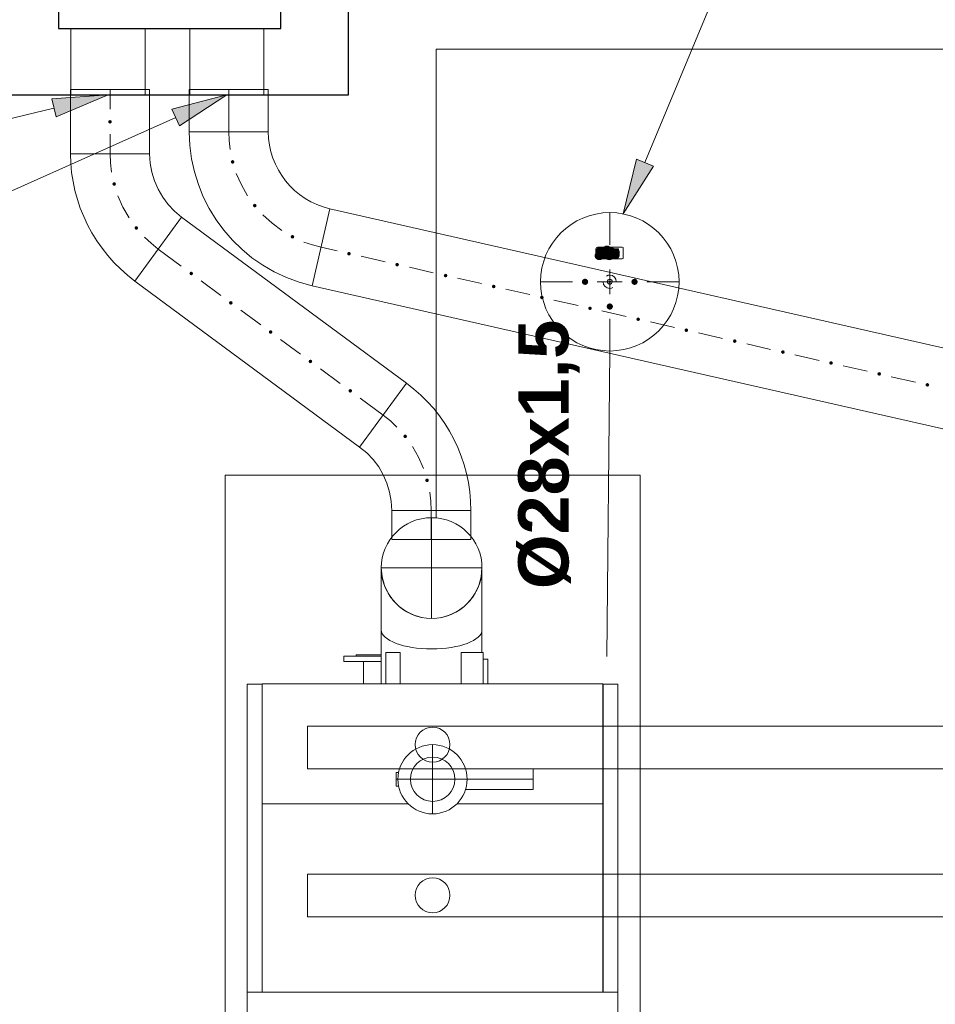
# Model space of a CAD drawing. Header units: millimetres. Extents: x 116 to 15750, y -6945 to 9999.
# Tile 50 of 150: x 5162 to 5540, y -1878 to -1471. Entities that reach past the tile are written whole.
import ezdxf

# ---------------------------------------------------------------- set-up
doc = ezdxf.new("R2010")
doc.units = ezdxf.units.MM
doc.layers.get('0').update_dxf_attribs({"color": 252})
doc.layers.add('I-SCIANA', color=252, linetype='Continuous')
doc.styles.get("Standard").update_dxf_attribs({"font": 'simplex.shx'})

msp = doc.modelspace()

# ---------------------------------------------------------------- hatches: boundary and pattern name
h = msp.add_hatch(color=7)
h.dxf.hatch_style = 2
h.paths.add_polyline_path([(5175.05, -1504), (5198.39, -1502.28), (5176.88, -1511.43)])
h = msp.add_hatch(color=7)
h.dxf.hatch_style = 2
h.paths.add_polyline_path([(5224.74, -1508.2), (5247.43, -1502.28), (5227.86, -1515.19)])
h = msp.add_hatch(color=7)
h.dxf.hatch_style = 2
h.paths.add_polyline_path([(5199.14, -1514.22), (5198.61, -1514), (5198.39, -1513.47), (5198.61, -1512.94), (5199.14, -1512.72), (5199.67, -1512.94), (5199.89, -1513.47), (5199.67, -1514)])
h = msp.add_hatch(color=7)
h.dxf.hatch_style = 2
h.paths.add_polyline_path([(5249.8, -1530.79), (5249.27, -1530.57), (5249.05, -1530.03), (5249.27, -1529.5), (5249.8, -1529.28), (5250.33, -1529.5), (5250.55, -1530.03), (5250.33, -1530.57)])
h = msp.add_hatch(color=7)
h.dxf.hatch_style = 2
h.paths.add_polyline_path([(5423.72, -1531.75), (5411.24, -1551.55), (5416.62, -1528.85)])
h = msp.add_hatch(color=7)
h.dxf.hatch_style = 2
h.paths.add_polyline_path([(5200.86, -1539.93), (5200.33, -1539.71), (5200.11, -1539.18), (5200.33, -1538.64), (5200.86, -1538.42), (5201.39, -1538.64), (5201.61, -1539.18), (5201.39, -1539.71)])
h = msp.add_hatch(color=7)
h.dxf.hatch_style = 2
h.paths.add_polyline_path([(5258.94, -1548.86), (5258.41, -1548.64), (5258.19, -1548.1), (5258.41, -1547.57), (5258.94, -1547.35), (5259.47, -1547.57), (5259.7, -1548.1), (5259.47, -1548.64)])
h = msp.add_hatch(color=7)
h.dxf.hatch_style = 2
h.paths.add_polyline_path([(5210, -1558.11), (5209.47, -1557.89), (5209.25, -1557.35), (5209.47, -1556.82), (5210, -1556.6), (5210.54, -1556.82), (5210.76, -1557.35), (5210.54, -1557.89)])
h = msp.add_hatch(color=7)
h.dxf.hatch_style = 2
h.paths.add_polyline_path([(5274.54, -1561.76), (5274.01, -1561.54), (5273.79, -1561.01), (5274.01, -1560.48), (5274.54, -1560.26), (5275.07, -1560.48), (5275.29, -1561.01), (5275.07, -1561.54)])
h = msp.add_hatch(color=7)
edge = h.paths.add_edge_path()
edge.add_arc((5401.13, -1568.86), 1.77, 0, 360)
h = msp.add_hatch(color=7)
edge = h.paths.add_edge_path()
edge.add_ellipse((5401.56, -1567.03), major_axis=(1.88, 0), ratio=0.942857, start_angle=0, end_angle=360)
h = msp.add_hatch(color=7)
edge = h.paths.add_edge_path()
edge.add_arc((5401.56, -1567.52), 1.8, 0, 360)
h = msp.add_hatch(color=7)
edge = h.paths.add_edge_path()
edge.add_arc((5401.56, -1567.63), 1.8, 0, 360)
h = msp.add_hatch(color=7)
edge = h.paths.add_edge_path()
edge.add_arc((5401.56, -1567.73), 1.8, 0, 360)
h = msp.add_hatch(color=7)
edge = h.paths.add_edge_path()
edge.add_ellipse((5401.67, -1567.46), major_axis=(1.88, 0), ratio=0.942857, start_angle=0, end_angle=360)
h = msp.add_hatch(color=7)
edge = h.paths.add_edge_path()
edge.add_arc((5401.56, -1568.86), 1.77, 0, 360)
h = msp.add_hatch(color=7)
edge = h.paths.add_edge_path()
edge.add_arc((5401.78, -1567.46), 1.77, 0, 360)
h = msp.add_hatch(color=7)
edge = h.paths.add_edge_path()
edge.add_ellipse((5401.89, -1567.46), major_axis=(1.88, 0), ratio=0.942857, start_angle=0, end_angle=360)
h = msp.add_hatch(color=7)
edge = h.paths.add_edge_path()
edge.add_arc((5401.99, -1567.03), 1.77, 0, 360)
h = msp.add_hatch(color=7)
edge = h.paths.add_edge_path()
edge.add_arc((5402.53, -1567.84), 1.8, 0, 360)
h = msp.add_hatch(color=7)
edge = h.paths.add_edge_path()
edge.add_arc((5402.53, -1568.16), 1.8, 0, 360)
h = msp.add_hatch(color=7)
edge = h.paths.add_edge_path()
edge.add_arc((5402.59, -1568.32), 1.85, 0, 360)
h = msp.add_hatch(color=7)
edge = h.paths.add_edge_path()
edge.add_arc((5402.59, -1567.52), 1.83, 0, 360)
h = msp.add_hatch(color=7)
edge = h.paths.add_edge_path()
edge.add_ellipse((5402.53, -1567.68), major_axis=(0, 1.88), ratio=0.942857, start_angle=0, end_angle=360)
h = msp.add_hatch(color=7)
edge = h.paths.add_edge_path()
edge.add_arc((5402.64, -1567.41), 1.85, 0, 360)
h = msp.add_hatch(color=7)
edge = h.paths.add_edge_path()
edge.add_arc((5402.75, -1568.49), 1.85, 0, 360)
h = msp.add_hatch(color=7)
edge = h.paths.add_edge_path()
edge.add_arc((5402.8, -1567.03), 1.8, 0, 360)
h = msp.add_hatch(color=7)
edge = h.paths.add_edge_path()
edge.add_arc((5402.8, -1567.36), 1.8, 0, 360)
h = msp.add_hatch(color=7)
edge = h.paths.add_edge_path()
edge.add_arc((5402.96, -1567.41), 1.85, 0, 360)
h = msp.add_hatch(color=7)
edge = h.paths.add_edge_path()
edge.add_arc((5403.07, -1567.52), 1.8, 0, 360)
h = msp.add_hatch(color=7)
edge = h.paths.add_edge_path()
edge.add_arc((5403.07, -1567.84), 1.8, 0, 360)
h = msp.add_hatch(color=7)
edge = h.paths.add_edge_path()
edge.add_ellipse((5403.07, -1567.68), major_axis=(0, 1.88), ratio=0.942857, start_angle=0, end_angle=360)
h = msp.add_hatch(color=7)
edge = h.paths.add_edge_path()
edge.add_ellipse((5403.72, -1567.03), major_axis=(1.88, 0), ratio=0.942857, start_angle=0, end_angle=360)
h = msp.add_hatch(color=7)
edge = h.paths.add_edge_path()
edge.add_ellipse((5403.72, -1567.46), major_axis=(1.88, 0), ratio=0.942857, start_angle=0, end_angle=360)
h = msp.add_hatch(color=7)
edge = h.paths.add_edge_path()
edge.add_ellipse((5403.82, -1566.93), major_axis=(0, 1.88), ratio=0.942857, start_angle=0, end_angle=360)
h = msp.add_hatch(color=7)
edge = h.paths.add_edge_path()
edge.add_arc((5404.31, -1566.76), 1.83, 0, 360)
h = msp.add_hatch(color=7)
edge = h.paths.add_edge_path()
edge.add_ellipse((5404.25, -1566.93), major_axis=(0, 1.88), ratio=0.942857, start_angle=0, end_angle=360)
h = msp.add_hatch(color=7)
edge = h.paths.add_edge_path()
edge.add_arc((5404.25, -1566.82), 1.77, 0, 360)
h = msp.add_hatch(color=7)
edge = h.paths.add_edge_path()
edge.add_ellipse((5404.47, -1566.39), major_axis=(1.88, 0), ratio=0.942857, start_angle=0, end_angle=360)
h = msp.add_hatch(color=7)
edge = h.paths.add_edge_path()
edge.add_arc((5404.36, -1566.71), 1.77, 0, 360)
h = msp.add_hatch(color=7)
edge = h.paths.add_edge_path()
edge.add_ellipse((5404.47, -1566.71), major_axis=(1.88, 0), ratio=0.942857, start_angle=0, end_angle=360)
h = msp.add_hatch(color=7)
edge = h.paths.add_edge_path()
edge.add_arc((5405.22, -1568.86), 1.77, 0, 360)
h = msp.add_hatch(color=7)
edge = h.paths.add_edge_path()
edge.add_arc((5405.87, -1567.84), 1.8, 0, 360)
h = msp.add_hatch(color=7)
edge = h.paths.add_edge_path()
edge.add_arc((5405.87, -1568.16), 1.8, 0, 360)
h = msp.add_hatch(color=7)
edge = h.paths.add_edge_path()
edge.add_arc((5405.92, -1568.32), 1.85, 0, 360)
h = msp.add_hatch(color=7)
edge = h.paths.add_edge_path()
edge.add_arc((5405.92, -1567.52), 1.83, 0, 360)
h = msp.add_hatch(color=7)
edge = h.paths.add_edge_path()
edge.add_ellipse((5405.87, -1567.68), major_axis=(0, 1.88), ratio=0.942857, start_angle=0, end_angle=360)
h = msp.add_hatch(color=7)
edge = h.paths.add_edge_path()
edge.add_arc((5406.03, -1567.41), 1.83, 0, 360)
h = msp.add_hatch(color=7)
edge = h.paths.add_edge_path()
edge.add_arc((5406.08, -1568.49), 1.85, 0, 360)
h = msp.add_hatch(color=7)
edge = h.paths.add_edge_path()
edge.add_arc((5406.14, -1567.03), 1.8, 0, 360)
h = msp.add_hatch(color=7)
edge = h.paths.add_edge_path()
edge.add_arc((5406.14, -1567.36), 1.8, 0, 360)
h = msp.add_hatch(color=7)
edge = h.paths.add_edge_path()
edge.add_arc((5406.3, -1567.41), 1.85, 0, 360)
h = msp.add_hatch(color=7)
edge = h.paths.add_edge_path()
edge.add_arc((5406.4, -1567.52), 1.8, 0, 360)
h = msp.add_hatch(color=7)
edge = h.paths.add_edge_path()
edge.add_arc((5406.4, -1567.84), 1.8, 0, 360)
h = msp.add_hatch(color=7)
edge = h.paths.add_edge_path()
edge.add_ellipse((5406.4, -1567.68), major_axis=(0, 1.88), ratio=0.942857, start_angle=0, end_angle=360)
h = msp.add_hatch(color=7)
edge = h.paths.add_edge_path()
edge.add_arc((5407.48, -1567.52), 1.8, 0, 360)
h = msp.add_hatch(color=7)
edge = h.paths.add_edge_path()
edge.add_arc((5407.48, -1567.63), 1.8, 0, 360)
h = msp.add_hatch(color=7)
edge = h.paths.add_edge_path()
edge.add_ellipse((5407.48, -1568.43), major_axis=(0, 1.88), ratio=0.942857, start_angle=0, end_angle=360)
h = msp.add_hatch(color=7)
edge = h.paths.add_edge_path()
edge.add_arc((5407.59, -1567.73), 1.85, 0, 360)
h = msp.add_hatch(color=7)
edge = h.paths.add_edge_path()
edge.add_arc((5407.59, -1568.27), 1.85, 0, 360)
h = msp.add_hatch(color=7)
edge = h.paths.add_edge_path()
edge.add_arc((5407.75, -1567.79), 1.8, 0, 360)
h = msp.add_hatch(color=7)
edge = h.paths.add_edge_path()
edge.add_arc((5407.75, -1568.22), 1.8, 0, 360)
h = msp.add_hatch(color=7)
edge = h.paths.add_edge_path()
edge.add_arc((5407.86, -1567.73), 1.83, 0, 360)
h = msp.add_hatch(color=7)
edge = h.paths.add_edge_path()
edge.add_arc((5407.91, -1568.27), 1.85, 0, 360)
h = msp.add_hatch(color=7)
edge = h.paths.add_edge_path()
edge.add_arc((5407.96, -1567.63), 1.83, 0, 360)
h = msp.add_hatch(color=7)
edge = h.paths.add_edge_path()
edge.add_arc((5408.02, -1567.52), 1.8, 0, 360)
h = msp.add_hatch(color=7)
edge = h.paths.add_edge_path()
edge.add_ellipse((5408.02, -1568.43), major_axis=(0, 1.88), ratio=0.942857, start_angle=0, end_angle=360)
h = msp.add_hatch(color=7)
h.dxf.hatch_style = 2
h.paths.add_polyline_path([(5297.88, -1568.75), (5297.35, -1568.53), (5297.13, -1568), (5297.35, -1567.47), (5297.88, -1567.25), (5298.41, -1567.47), (5298.63, -1568), (5298.41, -1568.53)])
at = {"true_color": 0x6ec2dd}
h = msp.add_hatch(color=133, dxfattribs=at)
edge = h.paths.add_edge_path()
edge.add_arc((5405.65, -1569.4), 1.29, 0, 360)
h = msp.add_hatch(color=7)
h.dxf.hatch_style = 2
h.paths.add_polyline_path([(5317.78, -1573.27), (5317.25, -1573.05), (5317.02, -1572.52), (5317.25, -1571.99), (5317.78, -1571.77), (5318.31, -1571.99), (5318.53, -1572.52), (5318.31, -1573.05)])
h = msp.add_hatch(color=7)
h.dxf.hatch_style = 2
h.paths.add_polyline_path([(5232.7, -1576.93), (5232.17, -1576.71), (5231.95, -1576.18), (5232.17, -1575.64), (5232.7, -1575.42), (5233.23, -1575.64), (5233.45, -1576.18), (5233.23, -1576.71)])
h = msp.add_hatch(color=7)
h.dxf.hatch_style = 2
h.paths.add_polyline_path([(5337.78, -1577.79), (5337.25, -1577.57), (5337.03, -1577.04), (5337.25, -1576.51), (5337.78, -1576.28), (5338.31, -1576.51), (5338.54, -1577.04), (5338.31, -1577.57)])
h = msp.add_hatch(color=133, dxfattribs=at)
edge = h.paths.add_edge_path()
edge.add_arc((5395.43, -1579.62), 1.29, 0, 360)
h = msp.add_hatch(color=133, dxfattribs=at)
edge = h.paths.add_edge_path()
edge.add_arc((5415.87, -1579.62), 1.29, 0, 360)
h = msp.add_hatch(color=7)
h.dxf.hatch_style = 2
h.paths.add_polyline_path([(5357.68, -1582.31), (5357.15, -1582.09), (5356.93, -1581.55), (5357.15, -1581.02), (5357.68, -1580.8), (5358.21, -1581.02), (5358.43, -1581.55), (5358.21, -1582.09)])
h = msp.add_hatch(color=7)
h.dxf.hatch_style = 2
h.paths.add_polyline_path([(5377.58, -1586.82), (5377.05, -1586.6), (5376.83, -1586.07), (5377.05, -1585.54), (5377.58, -1585.32), (5378.11, -1585.54), (5378.33, -1586.07), (5378.11, -1586.6)])
h = msp.add_hatch(color=7)
h.dxf.hatch_style = 2
h.paths.add_polyline_path([(5249.05, -1589.08), (5248.52, -1588.86), (5248.29, -1588.33), (5248.52, -1587.8), (5249.05, -1587.58), (5249.58, -1587.8), (5249.8, -1588.33), (5249.58, -1588.86)])
h = msp.add_hatch(color=7)
h.dxf.hatch_style = 2
h.paths.add_polyline_path([(5397.48, -1591.34), (5396.95, -1591.12), (5396.72, -1590.59), (5396.95, -1590.06), (5397.48, -1589.84), (5398.01, -1590.06), (5398.23, -1590.59), (5398.01, -1591.12)])
h = msp.add_hatch(color=133, dxfattribs=at)
edge = h.paths.add_edge_path()
edge.add_arc((5405.65, -1589.84), 1.29, 0, 360)
h = msp.add_hatch(color=7)
h.dxf.hatch_style = 2
h.paths.add_polyline_path([(5417.38, -1595.86), (5416.84, -1595.64), (5416.62, -1595.11), (5416.84, -1594.57), (5417.38, -1594.35), (5417.91, -1594.57), (5418.13, -1595.11), (5417.91, -1595.64)])
h = msp.add_hatch(color=7)
h.dxf.hatch_style = 2
h.paths.add_polyline_path([(5265.5, -1601.13), (5264.97, -1600.91), (5264.75, -1600.38), (5264.97, -1599.85), (5265.5, -1599.62), (5266.04, -1599.85), (5266.26, -1600.38), (5266.04, -1600.91)])
h = msp.add_hatch(color=7)
h.dxf.hatch_style = 2
h.paths.add_polyline_path([(5437.27, -1600.38), (5436.74, -1600.16), (5436.52, -1599.62), (5436.74, -1599.09), (5437.27, -1598.87), (5437.81, -1599.09), (5438.03, -1599.62), (5437.81, -1600.16)])
h = msp.add_hatch(color=7)
h.dxf.hatch_style = 2
h.paths.add_polyline_path([(5457.28, -1604.89), (5456.75, -1604.67), (5456.53, -1604.14), (5456.75, -1603.61), (5457.28, -1603.39), (5457.81, -1603.61), (5458.03, -1604.14), (5457.81, -1604.67)])
h = msp.add_hatch(color=7)
h.dxf.hatch_style = 2
h.paths.add_polyline_path([(5281.96, -1613.28), (5281.43, -1613.06), (5281.21, -1612.53), (5281.43, -1612), (5281.96, -1611.78), (5282.49, -1612), (5282.71, -1612.53), (5282.49, -1613.06)])
h = msp.add_hatch(color=7)
h.dxf.hatch_style = 2
h.paths.add_polyline_path([(5477.18, -1609.41), (5476.65, -1609.19), (5476.42, -1608.66), (5476.65, -1608.13), (5477.18, -1607.91), (5477.71, -1608.13), (5477.93, -1608.66), (5477.71, -1609.19)])
h = msp.add_hatch(color=7)
h.dxf.hatch_style = 2
h.paths.add_polyline_path([(5497.08, -1613.93), (5496.54, -1613.71), (5496.32, -1613.18), (5496.54, -1612.64), (5497.08, -1612.42), (5497.61, -1612.64), (5497.83, -1613.18), (5497.61, -1613.71)])
h = msp.add_hatch(color=7)
h.dxf.hatch_style = 2
h.paths.add_polyline_path([(5516.97, -1618.45), (5516.44, -1618.23), (5516.22, -1617.69), (5516.44, -1617.16), (5516.97, -1616.94), (5517.51, -1617.16), (5517.73, -1617.69), (5517.51, -1618.23)])
h = msp.add_hatch(color=7)
h.dxf.hatch_style = 2
h.paths.add_polyline_path([(5298.42, -1625.44), (5297.88, -1625.22), (5297.66, -1624.68), (5297.88, -1624.15), (5298.42, -1623.93), (5298.95, -1624.15), (5299.17, -1624.68), (5298.95, -1625.22)])
h = msp.add_hatch(color=7)
h.dxf.hatch_style = 2
h.paths.add_polyline_path([(5536.87, -1622.96), (5536.34, -1622.74), (5536.12, -1622.21), (5536.34, -1621.68), (5536.87, -1621.46), (5537.4, -1621.68), (5537.63, -1622.21), (5537.4, -1622.74)])
h = msp.add_hatch(color=7)
h.dxf.hatch_style = 2
h.paths.add_polyline_path([(5321.11, -1644.26), (5320.58, -1644.04), (5320.36, -1643.51), (5320.58, -1642.98), (5321.11, -1642.75), (5321.64, -1642.98), (5321.86, -1643.51), (5321.64, -1644.04)])
h = msp.add_hatch(color=7)
h.dxf.hatch_style = 2
h.paths.add_polyline_path([(5330.15, -1662.44), (5329.61, -1662.22), (5329.39, -1661.68), (5329.61, -1661.15), (5330.15, -1660.93), (5330.68, -1661.15), (5330.9, -1661.68), (5330.68, -1662.22)])

# ---------------------------------------------------------------- linework, layer by layer
at = {"color": 7, "lineweight": 0}
for points in [[(5420.17, -1530.25), (5462.23, -1428.93), (5540.42, -1240.27), (5582.48, -1138.85), (5583.34, -1138.85)], [(5199.14, -1508.31), (5199.14, -1500.13)], [(5248.19, -1517.56), (5248.19, -1500.13)], [(5175.91, -1507.77), (5011.45, -1547.46), (4812.9, -1595.43), (4648.44, -1635.12), (4647.58, -1635.12)], [(5226.35, -1511.75), (5123.31, -1557.68), (4936.81, -1640.82), (4750.3, -1724.07), (4647.37, -1770), (4646.51, -1770)], [(5248.19, -1517.56), (5248.37, -1521.25), (5248.72, -1524.98)], [(5199.14, -1526.7), (5199.14, -1518.53)], [(5199.14, -1526.7), (5199.36, -1530.43), (5199.79, -1534.23)], [(5251.31, -1534.87), (5253.44, -1539.52), (5255.93, -1544.02)], [(5202.37, -1544.12), (5204.47, -1548.72), (5206.99, -1553.16)], [(5262.28, -1551.98), (5266.09, -1555.37), (5270.13, -1558.43)], [(5213.34, -1561.12), (5216.14, -1563.69), (5219.04, -1566.07)], [(5228.5, -1573.16), (5219.04, -1566.07)], [(5279.16, -1563.16), (5282.77, -1564.35), (5286.37, -1565.31)], [(5292.93, -1566.82), (5286.37, -1565.31)], [(5400.7, -1565.96), (5400.27, -1566.17)], [(5400.27, -1566.28), (5400.27, -1569.19)], [(5408.88, -1565.96), (5400.7, -1565.96)], [(5401.46, -1567.14), (5401.24, -1567.25), (5401.13, -1567.68)], [(5401.67, -1567.03), (5401.99, -1567.03)], [(5401.99, -1567.03), (5401.99, -1567.46)], [(5402.75, -1567.03), (5402.43, -1567.13), (5402.21, -1567.46)], [(5403.5, -1567.46), (5403.3, -1567.13), (5402.86, -1567.03)], [(5403.61, -1567.46), (5403.61, -1567.03)], [(5404.36, -1566.39), (5404.04, -1566.39), (5403.93, -1566.5), (5403.82, -1566.82)], [(5404.25, -1567.03), (5404.58, -1567.03)], [(5404.58, -1566.39), (5404.58, -1566.71)], [(5404.58, -1567.03), (5404.58, -1567.46)], [(5404.79, -1566.39), (5405.22, -1566.39)], [(5404.79, -1568.86), (5404.79, -1566.39)], [(5405.22, -1566.39), (5405.22, -1568.86)], [(5406.08, -1567.03), (5405.77, -1567.13), (5405.54, -1567.46)], [(5406.83, -1567.46), (5406.64, -1567.13), (5406.19, -1567.03)], [(5407.05, -1567.03), (5407.48, -1567.03)], [(5407.05, -1567.46), (5407.05, -1567.03)], [(5407.48, -1567.03), (5407.48, -1567.46)], [(5408.02, -1567.03), (5408.45, -1567.03)], [(5408.02, -1567.46), (5408.02, -1567.03)], [(5408.45, -1567.03), (5408.45, -1567.46)], [(5409.2, -1566.28), (5408.99, -1565.85)], [(5409.2, -1569.19), (5409.2, -1566.28)], [(5312.83, -1571.34), (5302.93, -1569.08)], [(5400.27, -1569.19), (5400.6, -1569.62)], [(5400.7, -1569.51), (5408.88, -1569.51)], [(5401.13, -1568.86), (5401.13, -1567.68)], [(5401.56, -1568.86), (5401.13, -1568.86)], [(5401.56, -1567.79), (5401.56, -1568.86)], [(5402.21, -1567.46), (5402.1, -1567.79)], [(5402.1, -1568.22), (5402.1, -1567.79)], [(5402.1, -1568.22), (5402.1, -1568.43), (5402.53, -1568.97)], [(5402.53, -1567.89), (5403.07, -1567.89)], [(5403.5, -1568.11), (5402.53, -1568.11)], [(5402.53, -1568.86), (5402.86, -1568.97)], [(5402.86, -1568.54), (5403.39, -1568.54)], [(5403.39, -1568.86), (5402.86, -1568.86)], [(5403.39, -1568.54), (5403.39, -1568.86)], [(5403.5, -1567.79), (5403.5, -1567.46)], [(5403.5, -1567.79), (5403.5, -1568.11)], [(5403.82, -1568.86), (5403.82, -1567.46)], [(5404.25, -1568.86), (5403.82, -1568.86)], [(5404.58, -1567.46), (5404.25, -1567.46)], [(5404.25, -1567.46), (5404.25, -1568.86)], [(5405.22, -1568.86), (5404.79, -1568.86)], [(5405.54, -1567.46), (5405.44, -1567.79)], [(5405.44, -1568.22), (5405.44, -1567.79)], [(5405.44, -1568.22), (5405.54, -1568.43), (5405.87, -1568.97)], [(5405.87, -1567.89), (5406.4, -1567.89)], [(5406.83, -1568.11), (5405.87, -1568.11)], [(5405.87, -1568.86), (5406.19, -1568.97)], [(5406.19, -1568.54), (5406.73, -1568.54)], [(5406.73, -1568.86), (5406.19, -1568.86)], [(5406.73, -1568.54), (5406.73, -1568.86)], [(5406.83, -1567.79), (5406.83, -1567.46)], [(5406.83, -1567.79), (5406.83, -1568.11)], [(5407.05, -1567.46), (5407.05, -1567.79), (5407.27, -1568), (5407.05, -1568.22), (5407.05, -1568.54)], [(5407.05, -1568.86), (5407.05, -1568.54)], [(5407.48, -1568.86), (5407.05, -1568.86)], [(5407.48, -1568.54), (5407.48, -1568.86)], [(5408.02, -1568.86), (5408.02, -1568.54)], [(5408.45, -1568.86), (5408.02, -1568.86)], [(5408.13, -1568), (5408.34, -1567.79), (5408.45, -1567.46)], [(5408.45, -1568.54), (5408.34, -1568.22), (5408.23, -1568)], [(5408.45, -1568.54), (5408.45, -1568.86)], [(5408.88, -1569.51), (5409.31, -1569.29)], [(5332.73, -1575.85), (5322.83, -1573.59)], [(5244.96, -1585.21), (5236.79, -1579.19)], [(5352.63, -1580.37), (5342.73, -1578.11)], [(5372.63, -1584.89), (5362.63, -1582.63)], [(5392.53, -1589.41), (5382.53, -1587.15)], [(5261.42, -1597.37), (5253.24, -1591.34)], [(5412.43, -1593.92), (5402.42, -1591.66)], [(5432.33, -1598.44), (5422.43, -1596.18)], [(5277.87, -1609.52), (5269.59, -1603.5)], [(5452.22, -1603.07), (5442.33, -1600.7)], [(5472.12, -1607.58), (5462.23, -1605.32)], [(5405.65, -1608.23), (5404.47, -1734.5)], [(5492.13, -1612.1), (5482.13, -1609.84)], [(5294.22, -1621.67), (5286.05, -1615.65)], [(5512.03, -1616.62), (5502.02, -1614.36)], [(5531.92, -1621.14), (5521.92, -1618.88)], [(5311.97, -1634.8), (5302.5, -1627.7)], [(5317.67, -1639.74), (5314.97, -1637.09), (5311.97, -1634.8)], [(5328.64, -1656.74), (5326.65, -1652.06), (5324.12, -1647.7)], [(5246.68, -1945.53), (5246.68, -1659.53), (5418.24, -1659.53), (5418.24, -1945.53)], [(5331.87, -1674.16), (5331.76, -1670.35), (5331.33, -1666.63)], [(5331.87, -1686.21), (5331.87, -1674.16)], [(5352.84, -1697.93), (5352.74, -1695.8), (5352.44, -1693.72), (5351.93, -1691.72), (5351.24, -1689.81), (5350.36, -1687.99), (5349.32, -1686.27), (5348.13, -1684.67), (5346.78, -1683.19), (5345.3, -1681.85), (5343.69, -1680.65), (5341.97, -1679.62), (5340.14, -1678.75), (5338.21, -1678.06), (5336.2, -1677.56), (5334.12, -1677.26), (5331.97, -1677.17), (5329.86, -1677.26), (5327.81, -1677.56), (5325.82, -1678.06), (5323.92, -1678.75), (5322.11, -1679.62), (5320.4, -1680.65), (5318.8, -1681.85), (5317.33, -1683.19), (5315.98, -1684.67), (5314.79, -1686.27), (5313.74, -1687.99), (5312.87, -1689.81), (5312.16, -1691.72), (5311.65, -1693.72), (5311.33, -1695.8), (5311.22, -1697.93)], [(5311.22, -1697.93), (5311.56, -1701.64), (5312.52, -1705.15), (5314.06, -1708.4), (5316.11, -1711.32), (5318.63, -1713.85), (5321.56, -1715.93), (5324.84, -1717.49), (5328.43, -1718.48)], [(5311.22, -1723.53), (5311.22, -1697.93)], [(5311.22, -1697.93), (5311.33, -1700.06), (5311.65, -1702.12), (5312.16, -1704.11), (5312.87, -1706.02), (5313.74, -1707.84), (5314.79, -1709.56), (5315.98, -1711.16), (5317.33, -1712.64), (5318.8, -1713.99), (5320.4, -1715.19), (5322.11, -1716.24), (5323.92, -1717.12), (5325.82, -1717.83), (5327.81, -1718.35), (5329.86, -1718.68), (5331.97, -1718.8), (5334.12, -1718.68), (5336.2, -1718.35), (5338.21, -1717.83), (5340.14, -1717.12), (5341.97, -1716.24), (5343.69, -1715.19), (5345.3, -1713.99), (5346.78, -1712.64), (5348.13, -1711.16), (5349.32, -1709.56), (5350.36, -1707.84), (5351.24, -1706.02), (5351.93, -1704.11), (5352.44, -1702.12), (5352.74, -1700.06), (5352.84, -1697.93)], [(5335.63, -1718.48), (5339.24, -1717.49), (5342.55, -1715.93), (5345.49, -1713.85), (5348.01, -1711.32), (5350.06, -1708.4), (5351.58, -1705.15), (5352.53, -1701.64), (5352.84, -1697.93)], [(5352.84, -1723.53), (5352.84, -1697.93)], [(5311.22, -1745.8), (5311.22, -1723.53)], [(5311.22, -1723.53), (5311.33, -1724.33), (5311.65, -1725.11), (5312.16, -1725.86), (5312.87, -1726.58), (5313.74, -1727.27), (5314.79, -1727.92), (5315.98, -1728.52), (5317.33, -1729.08), (5318.8, -1729.58), (5320.4, -1730.04), (5322.11, -1730.43), (5323.92, -1730.76), (5325.82, -1731.03), (5327.81, -1731.22), (5329.86, -1731.34), (5331.97, -1731.38), (5334.12, -1731.34), (5336.2, -1731.22), (5338.21, -1731.03), (5340.14, -1730.76), (5341.97, -1730.43), (5343.69, -1730.04), (5345.3, -1729.58), (5346.78, -1729.08), (5348.13, -1728.52), (5349.32, -1727.92), (5350.36, -1727.27), (5351.24, -1726.58), (5351.93, -1725.86), (5352.44, -1725.11), (5352.74, -1724.33), (5352.84, -1723.53)], [(5352.84, -1732.89), (5352.84, -1723.53)], [(5311.22, -1733.86), (5300.89, -1733.86)], [(5300.89, -1734.39), (5300.89, -1733.86)], [(5319.07, -1745.8), (5319.07, -1732.89), (5313.15, -1732.89)], [(5313.15, -1745.8), (5313.15, -1732.89)], [(5319.07, -1745.8), (5319.07, -1732.89)], [(5353.27, -1745.8), (5353.27, -1732.89), (5344.24, -1732.89)], [(5344.24, -1745.8), (5344.24, -1732.89)], [(5353.27, -1745.8), (5353.27, -1732.89)], [(5311.22, -1734.39), (5295.73, -1734.39)], [(5295.73, -1736.65), (5295.73, -1734.39)], [(5311.22, -1736.65), (5295.73, -1736.65)], [(5303.9, -1745.8), (5303.9, -1736.65)], [(5355.31, -1745.8), (5355.31, -1735.58), (5353.27, -1735.58)], [(5355.31, -1745.8), (5355.31, -1735.58)], [(5255.82, -1873.25), (5255.82, -1746.01)], [(5255.82, -1746.01), (5261.95, -1746.01)], [(5261.95, -1746.01), (5261.95, -1873.25)], [(5262.06, -1745.8), (5402.75, -1745.8)], [(5262.06, -1795.38), (5262.06, -1745.8)], [(5402.75, -1745.8), (5402.75, -1795.38)], [(5402.86, -1873.25), (5402.86, -1746.01)], [(5408.99, -1746.01), (5402.86, -1746.01)], [(5408.99, -1746.01), (5408.99, -1873.25)], [(5317.35, -1788.07), (5317.35, -1782.47)], [(5317.35, -1782.47), (5318.42, -1782.47)], [(5373.92, -1780.97), (5346.06, -1780.97)], [(5373.92, -1780.97), (5373.92, -1789.57)], [(5317.35, -1785.27), (5318.1, -1785.27)], [(5373.92, -1785.27), (5346.71, -1785.27)], [(5317.35, -1788.07), (5318.42, -1788.07)], [(5373.92, -1789.57), (5346.06, -1789.57)], [(5262.06, -1795.38), (5322.4, -1795.38)], [(5262.06, -1873.25), (5262.06, -1795.38)], [(5262.06, -1795.38), (5322.4, -1795.38)], [(5342.52, -1795.38), (5402.75, -1795.38)], [(5342.52, -1795.38), (5402.75, -1795.38)], [(5402.75, -1795.38), (5402.75, -1873.25)], [(5255.82, -1873.25), (5261.95, -1873.25)], [(5408.99, -1885.51), (5408.99, -1873.25), (5255.82, -1873.25), (5255.82, -1883.36), (5408.99, -1883.36)], [(5262.06, -1873.25), (5402.75, -1873.25)], [(5408.99, -1873.25), (5402.86, -1873.25)]]:
    msp.add_lwpolyline(points, dxfattribs=at)
for points in [[(5183.01, -1502.28), (5213.66, -1502.28), (5213.66, -1474.86), (5183.01, -1474.86)], [(5232.05, -1502.28), (5262.71, -1502.28), (5262.71, -1474.86), (5232.05, -1474.86)], [(5175.05, -1504), (5198.39, -1502.28), (5176.88, -1511.43)], [(5224.74, -1508.2), (5247.43, -1502.28), (5227.86, -1515.19)], [(5423.72, -1531.75), (5411.24, -1551.55), (5416.62, -1528.85)], [(5280.78, -1780.97), (5704.56, -1780.97), (5704.56, -1763.33), (5280.78, -1763.33)], [(5280.78, -1842.17), (5704.56, -1842.17), (5704.56, -1824.53), (5280.78, -1824.53)]]:
    msp.add_lwpolyline(points, close=True, dxfattribs=at)
at = {"color": 93, "lineweight": 0, "true_color": 0x72b95b}
msp.add_lwpolyline([(6387.66, -2621.1), (6387.66, -1483.46), (5333.91, -1483.46), (5333.91, -1677.17)], dxfattribs=at)
at = {"color": 3, "lineweight": 0, "true_color": 0x00ff00}
for points in [[(5182.79, -1526.7), (5215.49, -1526.7), (5215.49, -1500.13), (5182.79, -1500.13)], [(5231.84, -1517.56), (5264.54, -1517.56), (5264.54, -1500.13), (5231.84, -1500.13)], [(5611.84, -1622.43), (5604.63, -1654.37), (5282.71, -1581.34), (5289.92, -1549.39)], [(5321.65, -1621.57), (5302.29, -1647.92), (5209.36, -1579.3), (5228.72, -1552.94)], [(5315.52, -1686.21), (5348.22, -1686.21), (5348.22, -1674.16), (5315.52, -1674.16)]]:
    msp.add_lwpolyline(points, close=True, dxfattribs=at)
for points in [[(5264.54, -1517.56), (5231.84, -1517.56)], [(5231.84, -1517.56), (5232.09, -1523.22), (5232.82, -1528.76), (5234.01, -1534.17), (5235.64, -1539.41), (5237.69, -1544.47), (5240.14, -1549.32), (5242.97, -1553.94), (5246.17, -1558.3), (5249.71, -1562.39), (5253.59, -1566.18), (5257.77, -1569.64), (5262.25, -1572.77), (5267, -1575.52), (5272.01, -1577.88), (5277.25, -1579.83), (5282.71, -1581.34)], [(5264.54, -1517.56), (5264.67, -1520.38), (5265.03, -1523.15), (5265.63, -1525.85), (5266.44, -1528.47), (5267.47, -1531), (5268.69, -1533.42), (5270.11, -1535.72), (5271.7, -1537.9), (5273.47, -1539.95), (5275.41, -1541.84), (5277.49, -1543.57), (5279.72, -1545.12), (5282.09, -1546.5), (5284.59, -1547.67), (5287.2, -1548.64), (5289.92, -1549.39)], [(5215.49, -1526.7), (5182.79, -1526.7)], [(5182.79, -1526.7), (5182.92, -1530.56), (5183.28, -1534.38), (5183.85, -1538.16), (5184.64, -1541.89), (5185.65, -1545.56), (5186.85, -1549.15), (5188.27, -1552.66), (5189.87, -1556.09), (5191.68, -1559.42), (5193.67, -1562.64), (5195.85, -1565.76), (5198.2, -1568.74), (5200.74, -1571.6), (5203.45, -1574.32), (5206.32, -1576.88), (5209.36, -1579.3)], [(5215.49, -1526.7), (5215.74, -1530.53), (5216.43, -1534.28), (5217.54, -1537.9), (5219.04, -1541.36), (5220.93, -1544.64), (5223.19, -1547.68), (5225.79, -1550.46), (5228.72, -1552.94)], [(5282.71, -1581.34), (5289.92, -1549.39)], [(5209.36, -1579.3), (5228.72, -1552.94)], [(5302.29, -1647.92), (5321.65, -1621.57)], [(5348.22, -1674.16), (5348.11, -1670.28), (5347.77, -1666.44), (5347.21, -1662.65), (5346.44, -1658.91), (5345.45, -1655.24), (5344.25, -1651.63), (5342.84, -1648.12), (5341.23, -1644.69), (5339.43, -1641.36), (5337.43, -1638.14), (5335.25, -1635.03), (5332.88, -1632.06), (5330.33, -1629.21), (5327.6, -1626.51), (5324.71, -1623.96), (5321.65, -1621.57)], [(5315.52, -1674.16), (5315.31, -1670.29), (5314.65, -1666.52), (5313.56, -1662.89), (5312.06, -1659.42), (5310.17, -1656.15), (5307.89, -1653.12), (5305.26, -1650.36), (5302.29, -1647.92)], [(5348.22, -1674.16), (5315.52, -1674.16)]]:
    msp.add_lwpolyline(points, dxfattribs=at)
at = {"color": 133, "lineweight": 0, "true_color": 0x6ec2dd}
for points in [[(5405.65, -1551.01), (5405.65, -1564.34)], [(5405.65, -1574.56), (5405.65, -1584.67)], [(5377.04, -1579.62), (5390.27, -1579.62)], [(5400.49, -1579.62), (5410.71, -1579.62)], [(5420.92, -1579.62), (5434.26, -1579.62)], [(5405.65, -1594.89), (5405.65, -1608.23)]]:
    msp.add_lwpolyline(points, dxfattribs=at)
at = {"color": 83, "lineweight": 0, "true_color": 0x8bdd6e}
for points in [[(5400.6, -1565.31), (5400.17, -1565.46), (5399.95, -1565.96)], [(5399.95, -1565.96), (5399.95, -1569.51)], [(5410.71, -1565.31), (5400.6, -1565.31)], [(5411.24, -1565.96), (5411.15, -1565.46), (5410.71, -1565.31)], [(5411.24, -1569.51), (5411.24, -1565.96)], [(5399.95, -1569.51), (5400.17, -1569.94), (5400.6, -1570.15)], [(5400.6, -1570.15), (5410.71, -1570.15)], [(5410.71, -1570.15), (5411.15, -1569.94), (5411.24, -1569.51)]]:
    msp.add_lwpolyline(points, dxfattribs=at)
at = {"color": 213, "lineweight": 0, "true_color": 0xc26edd}
for points in [[(5408.34, -1579.62), (5408.17, -1578.52), (5407.6, -1577.63), (5406.73, -1577.04), (5405.65, -1576.82), (5404.95, -1576.92), (5404.25, -1577.25)], [(5402.86, -1579.62), (5403.11, -1580.66), (5403.72, -1581.53), (5404.59, -1582.14), (5405.65, -1582.41), (5406.37, -1582.24), (5406.94, -1581.98)]]:
    msp.add_lwpolyline(points, dxfattribs=at)
at = {"color": 253, "lineweight": 0, "true_color": 0x999999}
msp.add_lwpolyline([(5404.58, -1579.62), (5404.94, -1580.31), (5405.65, -1580.69), (5406.38, -1580.31), (5406.62, -1579.62), (5406.58, -1579.19), (5406.38, -1578.86), (5406.06, -1578.67), (5405.65, -1578.65), (5405.26, -1578.67), (5404.94, -1578.86), (5404.7, -1579.19)], close=True, dxfattribs=at)
for points in [[(5405.65, -1579.3), (5405.22, -1579.51)], [(5405.65, -1579.94), (5405.88, -1579.8), (5405.97, -1579.62), (5405.88, -1579.36), (5405.65, -1579.3)], [(5405.33, -1579.62), (5405.54, -1579.94)]]:
    msp.add_lwpolyline(points, dxfattribs=at)
at = {"color": 1, "lineweight": 0, "true_color": 0xff0000}
for points in [[(5331.97, -1677.17), (5331.97, -1718.8)], [(5311.22, -1697.93), (5352.52, -1697.93)], [(5332.4, -1770.96), (5332.4, -1799.57)], [(5317.35, -1785.27), (5373.92, -1785.27)]]:
    msp.add_lwpolyline(points, dxfattribs=at)
at = {"color": 253, "lineweight": 0, "true_color": 0x999999}
msp.add_circle((5405.65, -1579.62), 28.61, dxfattribs=at)
msp.add_circle((5405.65, -1579.62), 28.61, dxfattribs=at)
at = {"color": 7, "lineweight": 0}
for centre, radius in [((5332.41, -1770.96), 7.21), ((5332.4, -1785.27), 14.31), ((5332.46, -1785.27), 9.17), ((5332.41, -1833.24), 7.21)]:
    msp.add_circle(centre, radius, dxfattribs=at)
at = {"layer": 'I-SCIANA', "linetype": 'Continuous', "lineweight": 25}
msp.add_lwpolyline([(5177.84, -1474.86), (5269.7, -1474.86), (5269.7, -1383), (5177.84, -1383)], close=True, dxfattribs=at)
msp.add_lwpolyline([(5148.59, -1502.28), (5297.66, -1502.28), (5297.66, -1467.65)], dxfattribs=at)

# ---------------------------------------------------------------- texts
at = {"color": 7, "insert": (5393.27, -1706.64), "char_height": 20.7789, "attachment_point": 7, "rotation": 90}
msp.add_mtext('{\\fArial-BoldMT,Bold|b0|i0|c0;Ø28x1,5}', dxfattribs=at)

doc.saveas('drawing.dxf')
